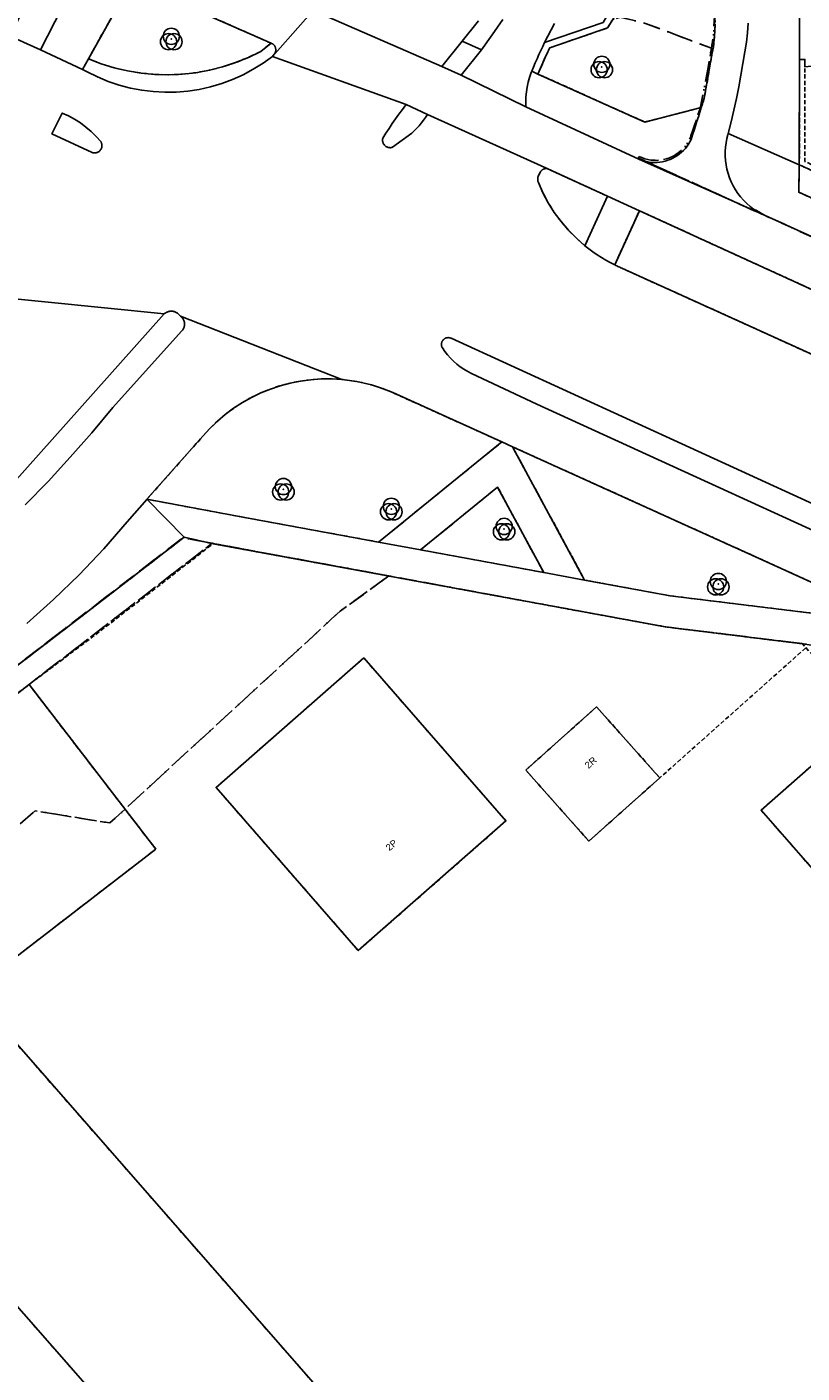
# Model space of a CAD drawing. Header units: millimetres. Extents: x 147731170 to 148246816, y 410327848 to 410827848.
# Tile 64 of 79: x 147940994 to 147998430, y 410647794 to 410747478. Entities that reach past the tile are written whole.
import ezdxf

# ---------------------------------------------------------------- set-up
doc = ezdxf.new("R2010")
doc.units = ezdxf.units.MM
doc.header["$LTSCALE"] = 100
doc.linetypes.add('BORDER', pattern=[44.45, 12.7, -6.35, 12.7, -6.35, 0, -6.35])
doc.linetypes.add('HIDDEN2', pattern=[4.7625, 3.175, -1.5875])
for name, color, linetype in [('ADRES_HUISNUMMER', 1, 'Continuous'), ('BEGROEIDTERREINDEEL', 3, 'HIDDEN2'), ('ONBEGROEIDTERREINDEEL', 15, 'HIDDEN2'), ('ONDERSTEUNENDWEGDEEL', 7, 'Continuous'), ('PAND', 240, 'Continuous'), ('PERCEEL', 210, 'BORDER'), ('SCHEIDING', 14, 'HIDDEN2'), ('VEGETATIEOBJECT', 92, 'Continuous'), ('WEGDEEL', 8, 'Continuous')]:
    doc.layers.add(name, color=color, linetype=linetype)
doc.styles.get("Standard").update_dxf_attribs({"font": 'arial.ttf'})

# ---------------------------------------------------------------- blocks, each defined once
blk = doc.blocks.new('VEGETATIEOBJECT')
for centre in [(-200, -200), (0, 200), (200, -200)]:
    blk.add_circle(centre, 600)
blk.add_point((0, 0))

msp = doc.modelspace()

# ---------------------------------------------------------------- linework, layer by layer
at = {"layer": 'BEGROEIDTERREINDEEL', "flags": 128}
for points in [[(147951319, 410749706), (147951107, 410749779), (147950891, 410749838), (147950672, 410749881), (147950449, 410749910), (147950226, 410749923), (147950002, 410749920), (147949779, 410749902), (147949557, 410749869), (147949338, 410749821), (147949124, 410749758), (147948914, 410749680), (147948710, 410749588), (147948512, 410749482), (147948323, 410749362), (147948142, 410749230), (147947970, 410749086), (147947809, 410748931), (147947659, 410748764), (147947521, 410748588), (147947396, 410748403), (147947283, 410748209), (147945554, 410745115), (147946502, 410744750), (147947472, 410744450), (147948460, 410744217), (147949463, 410744053), (147950474, 410743958), (147951489, 410743932), (147952504, 410743975), (147953513, 410744088), (147954512, 410744270), (147955496, 410744520), (147956461, 410744837), (147957402, 410745219), (147958315, 410745664), (147959081, 410746271), (147951319, 410749706)], [(147991753, 410745436), (147991854, 410745998), (147991926, 410746564), (147991970, 410747133), (147991985, 410747703), (147991971, 410748274), (147991929, 410748843), (147991858, 410749409), (147989688, 410750523), (147989110, 410750820), (147988228, 410749152), (147984397, 410748024), (147984024, 410747402), (147979740, 410745937), (147979486, 410745430), (147978856, 410743991), (147986769, 410740434), (147990964, 410741502), (147991186, 410742190), (147991753, 410745436)], [(147979583, 410736968), (147979554, 410736976), (147979525, 410736982), (147979496, 410736985), (147979466, 410736987), (147979436, 410736987), (147979407, 410736985), (147979377, 410736981), (147979348, 410736975), (147979319, 410736968), (147979291, 410736958), (147979264, 410736946), (147979237, 410736933), (147979212, 410736918), (147979187, 410736901), (147979164, 410736883), (147979141, 410736863), (147979121, 410736841), (147979101, 410736819), (147979084, 410736795), (147979067, 410736770), (147979053, 410736744), (147978885, 410736436), (147978870, 410736395), (147978858, 410736352), (147978849, 410736309), (147978843, 410736266), (147978840, 410736222), (147978841, 410736178), (147978844, 410736134), (147978851, 410736091), (147978860, 410736048), (147978873, 410736006), (147978889, 410735965), (147979229, 410735196), (147979625, 410734454), (147980072, 410733743), (147980571, 410733066), (147981116, 410732426), (147981707, 410731828), (147982339, 410731274), (147984015, 410734943), (147979583, 410736968)], [(148013070, 410728497), (148014297, 410729904), (148014310, 410729918), (147998225, 410737266), (147998188, 410735230), (148004779, 410732266), (148013070, 410728497)], [(148035521, 410706137), (148033412, 410708523), (148031150, 410710763), (148028744, 410712848), (148026204, 410714769), (148023543, 410716517), (148020772, 410718084), (148017902, 410719464), (147986380, 410733863), (147984550, 410729856), (147984625, 410729819), (147984701, 410729783), (147984777, 410729748), (147984853, 410729713), (147984930, 410729678), (147985006, 410729644), (147985083, 410729611), (148012923, 410716996), (148014930, 410716075), (148016910, 410715097), (148018860, 410714061), (148020779, 410712969), (148022665, 410711821), (148024518, 410710619), (148026334, 410709364), (148028414, 410707841), (148030438, 410706243), (148032402, 410704572), (148034304, 410702831), (148036141, 410701022), (148037912, 410699148), (148039613, 410697210), (148040474, 410696251), (148041302, 410695262), (148042093, 410694245), (148042849, 410693200), (148043567, 410692130), (148044247, 410691035), (148044888, 410689916), (148046237, 410687221), (148046815, 410685995), (148047441, 410684793), (148048114, 410683617), (148048833, 410682468), (148049596, 410681348), (148050403, 410680259), (148051252, 410679203), (148069132, 410658849), (148076561, 410650700), (148077590, 410649634), (148079430, 410647598), (148089647, 410635908), (148090376, 410635195), (148090654, 410634948), (148090947, 410634720), (148091255, 410634512), (148091577, 410634326), (148091911, 410634162), (148092254, 410634021), (148092607, 410633904), (148092967, 410633810), (148093332, 410633741), (148093701, 410633697), (148094072, 410633678), (148094444, 410633685), (148094814, 410633716), (148095182, 410633772), (148095544, 410633853), (148095901, 410633958), (148096249, 410634088), (148096588, 410634240), (148096916, 410634415), (148097766, 410634974), (148086771, 410647641), (148072560, 410663917), (148056674, 410682015), (148047392, 410692635), (148035521, 410706137)], [(147949892, 410712499), (147956586, 410711253), (147967052, 410709327), (147976187, 410716744), (147968098, 410720404), (147967582, 410720616), (147967056, 410720803), (147966523, 410720967), (147965983, 410721105), (147965436, 410721218), (147964885, 410721306), (147964331, 410721369), (147963563, 410721414), (147962793, 410721409), (147962025, 410721356), (147961263, 410721255), (147960508, 410721105), (147959764, 410720907), (147959034, 410720663), (147958321, 410720373), (147957628, 410720038), (147956958, 410719660), (147956313, 410719240), (147955696, 410718780), (147955109, 410718282), (147954556, 410717748), (147954037, 410717179), (147949892, 410712499)], [(148001316, 410701902), (148005670, 410697168), (148040208, 410659553), (148044380, 410663202), (148040534, 410667613), (148042352, 410669207), (148041772, 410669879), (148041907, 410670022), (148030487, 410686825), (148029836, 410687412), (148029182, 410687994), (148028523, 410688571), (148027859, 410689143), (148027192, 410689711), (148026521, 410690273), (148025845, 410690831), (148018522, 410696103), (148011259, 410700500), (148005902, 410703281), (147994971, 410708244), (147976979, 410716385), (147982317, 410706519), (147988661, 410705352), (147999317, 410704043), (148001316, 410701902)], [(147975869, 410713394), (147970157, 410708756), (147979287, 410707077), (147975869, 410713394)]]:
    msp.add_lwpolyline(points, dxfattribs=at)
at = {"layer": 'ONBEGROEIDTERREINDEEL', "flags": 128}
for points in [[(147862129, 410638682), (147862585, 410638064), (147863225, 410637216), (147863982, 410635409), (147859300, 410631759), (147858341, 410632741), (147854406, 410629519), (147851636, 410627460), (147818078, 410598613), (147816620, 410595100), (147783906, 410566845), (147815772, 410532101), (147837876, 410510979), (147851999, 410496980), (147878401, 410475489), (147897927, 410463455), (147918926, 410453508), (147941522, 410446385), (147959696, 410443806), (147975732, 410442070), (147986649, 410441414), (148008872, 410442660), (148042442, 410447206), (148088854, 410455118), (148099375, 410456717), (148110651, 410458642), (148123120, 410459369), (148128787, 410459308), (148149938, 410454647), (148164825, 410452212), (148178055, 410449731), (148191014, 410446924), (148194064, 410446087), (148196602, 410445218), (148197669, 410450984), (148196093, 410450558), (148194190, 410450605), (148190868, 410451351), (148179787, 410453183), (148164881, 410456012), (148151651, 410458433), (148140803, 410460145), (148136781, 410461544), (148133437, 410465628), (148133128, 410467152), (148133450, 410471224), (148137181, 410475233), (148150114, 410482929), (148162109, 410490101), (148177678, 410499013), (148180289, 410500631), (148182409, 410501669), (148161557, 410525419), (148160893, 410526160), (148160211, 410526884), (148159510, 410527591), (148158791, 410528279), (148158055, 410528948), (148157302, 410529598), (148156532, 410530228), (148155414, 410531109), (148154322, 410532023), (148153259, 410532969), (148152225, 410533948), (148151221, 410534957), (148150248, 410535996), (148149307, 410537064), (148149095, 410536954), (148148720, 410536742), (148148356, 410536511), (148148004, 410536263), (148147664, 410535998), (148147338, 410535716), (148147026, 410535419), (148146729, 410535107), (148136791, 410524939), (148132910, 410529817), (148125875, 410538137), (148098972, 410514386), (148098172, 410515357), (148094855, 410512451), (148089725, 410518306), (148089649, 410518393), (148085390, 410523254), (148092518, 410529625), (148092385, 410529774), (148107459, 410543039), (148094063, 410558303), (148095664, 410559708), (148089927, 410563227), (148079032, 410553442), (148071947, 410561812), (148051566, 410584870), (148048934, 410587847), (148035814, 410602690), (148051098, 410616111), (148059483, 410606626), (148061805, 410608679), (148056815, 410614324), (148053798, 410617759), (148057231, 410620775), (148057521, 410620445), (148065969, 410627763), (148052462, 410643188), (148052658, 410645081), (148050431, 410647654), (148048449, 410647771), (148049034, 410647103), (148022318, 410623644), (148013703, 410633453), (148034045, 410651315), (148031374, 410654305), (148028495, 410651777), (148004232, 410679404), (148000405, 410683762), (147995390, 410689472), (148003174, 410696307), (148000697, 410699251), (147998460, 410701797), (147988311, 410703046), (147954790, 410709207), (147952646, 410709685), (147945511, 410704192), (147940130, 410700071), (147931783, 410693702), (147893080, 410663866), (147885764, 410658226), (147861624, 410639643), (147861685, 410639500), (147861750, 410639359), (147861818, 410639220), (147861891, 410639082), (147861967, 410638947), (147862046, 410638813), (147862129, 410638682)], [(147955006, 410691159), (147965953, 410700751), (147976491, 410688678), (147965550, 410679086), (147955006, 410691159)], [(147875504, 410628764), (147874205, 410627763), (147873166, 410629114), (147873128, 410629164), (147865027, 410639700), (147864837, 410639948), (147865374, 410640362), (147867491, 410641994), (147894113, 410662518), (147900757, 410667652), (147941154, 410698782), (147950545, 410686592), (147910148, 410655462), (147903486, 410650327), (147887071, 410637678), (147919332, 410600932), (147916652, 410598588), (147908374, 410591347), (147906691, 410593263), (147897262, 410584980), (147871355, 410614471), (147880784, 410622754), (147875504, 410628764)], [(147987887, 410691867), (147982636, 410687192), (147977955, 410692449), (147983205, 410697124), (147987556, 410692239), (147987887, 410691867)], [(147914231, 410651468), (147918943, 410646114), (147921131, 410648032), (147934074, 410633295), (147934909, 410632345), (147948063, 410643858), (147945139, 410647189), (147929550, 410664945), (147939200, 410673351), (147985149, 410620888), (147975567, 410612528), (147960699, 410629464), (147949996, 410620149), (147944427, 410626389), (147925809, 410610093), (147922177, 410614290), (147920447, 410612776), (147917044, 410616708), (147918775, 410618223), (147923772, 410622597), (147909956, 410638234), (147912191, 410640194), (147907494, 410645529), (147914231, 410651468)]]:
    msp.add_lwpolyline(points, dxfattribs=at)
at = {"layer": 'ONDERSTEUNENDWEGDEEL', "flags": 128}
for points in [[(147974444, 410747930), (147973249, 410746414), (147974665, 410745778), (147975465, 410746902), (147976251, 410748036)], [(147945115, 410744330), (147945458, 410744159), (147946225, 410743776), (147947017, 410743447), (147947829, 410743172), (147948658, 410742953), (147949500, 410742791), (147950352, 410742686), (147951208, 410742640), (147952065, 410742653), (147952920, 410742724), (147953768, 410742853), (147954605, 410743039), (147955427, 410743282), (147956231, 410743581), (147957013, 410743933), (147957769, 410744338), (147958495, 410744794), (147959189, 410745298), (147959318, 410745466), (147959339, 410745493), (147959358, 410745521), (147959375, 410745551), (147959390, 410745582), (147959403, 410745613), (147959413, 410745645), (147959422, 410745679), (147959428, 410745712), (147959432, 410745746), (147959434, 410745780), (147959433, 410745814), (147959430, 410745848), (147959425, 410745882), (147959418, 410745915), (147959408, 410745948), (147959396, 410745980), (147959382, 410746011), (147959366, 410746041), (147959348, 410746070), (147959329, 410746098), (147959307, 410746124), (147959283, 410746149), (147959258, 410746172), (147959232, 410746193), (147959204, 410746213), (147959175, 410746230), (147959144, 410746246), (147959113, 410746260), (147959081, 410746271), (147958315, 410745664), (147957402, 410745219), (147956461, 410744837), (147955496, 410744520), (147954512, 410744270), (147953513, 410744088), (147952504, 410743975), (147951489, 410743932), (147950474, 410743958), (147949463, 410744053), (147948460, 410744217), (147947472, 410744450), (147946502, 410744750), (147945554, 410745115), (147945115, 410744330)], [(147946469, 410738992), (147946128, 410739373), (147945762, 410739731), (147945372, 410740062), (147944961, 410740366), (147944530, 410740641), (147944081, 410740886), (147943616, 410741100), (147942852, 410739558), (147945829, 410738176), (147945866, 410738165), (147945904, 410738156), (147945942, 410738150), (147945981, 410738147), (147946019, 410738147), (147946058, 410738149), (147946097, 410738154), (147946135, 410738162), (147946172, 410738172), (147946208, 410738185), (147946244, 410738201), (147946278, 410738219), (147946311, 410738239), (147946343, 410738262), (147946372, 410738286), (147946400, 410738313), (147946426, 410738342), (147946450, 410738372), (147946472, 410738404), (147946491, 410738438), (147946508, 410738473), (147946523, 410738509), (147946535, 410738546), (147946544, 410738583), (147946551, 410738621), (147946554, 410738660), (147946556, 410738699), (147946554, 410738737), (147946550, 410738776), (147946543, 410738814), (147946533, 410738851), (147946521, 410738888), (147946506, 410738924), (147946489, 410738959), (147946469, 410738992)], [(147967363, 410739248), (147967354, 410739209), (147967347, 410739170), (147967343, 410739131), (147967342, 410739091), (147967344, 410739052), (147967349, 410739012), (147967356, 410738973), (147967366, 410738935), (147967379, 410738897), (147967394, 410738861), (147967412, 410738826), (147967433, 410738792), (147967455, 410738759), (147967480, 410738728), (147967507, 410738699), (147967536, 410738672), (147967567, 410738647), (147967600, 410738625), (147967634, 410738604), (147967669, 410738587), (147967706, 410738571), (147967743, 410738559), (147967782, 410738549), (147967821, 410738541), (147967860, 410738537), (147967900, 410738535), (147967939, 410738536), (147967979, 410738540), (147968018, 410738547), (147968056, 410738556), (147968094, 410738568), (147969512, 410739616), (147969699, 410739792), (147969879, 410739975), (147970052, 410740165), (147970218, 410740361), (147970376, 410740563), (147970527, 410740771), (147970670, 410740984), (147969094, 410741721), (147969079, 410741698), (147968818, 410741360), (147968561, 410741017), (147968311, 410740671), (147968065, 410740321), (147967826, 410739967), (147967592, 410739609), (147967363, 410739248)], [(147952366, 410726070), (147952183, 410726253), (147952141, 410726285), (147952096, 410726315), (147952049, 410726341), (147952001, 410726364), (147951952, 410726384), (147951901, 410726401), (147951849, 410726413), (147951796, 410726423), (147951743, 410726428), (147951690, 410726430), (147951636, 410726429), (147951583, 410726423), (147951530, 410726414), (147951478, 410726402), (147951427, 410726386), (147951378, 410726366), (147951329, 410726344), (147951283, 410726317), (147951238, 410726288), (147951195, 410726256), (147951155, 410726221), (147934744, 410707852)], [(147940865, 410712086), (147942558, 410713826), (147944207, 410715607), (147945811, 410717429), (147947369, 410719290), (147952449, 410724939), (147952485, 410724976), (147952518, 410725016), (147952549, 410725058), (147952576, 410725102), (147952600, 410725147), (147952621, 410725195), (147952639, 410725243), (147952653, 410725293), (147952664, 410725344), (147952671, 410725395), (147952674, 410725446), (147952674, 410725498), (147952670, 410725550), (147952663, 410725601), (147952652, 410725652), (147952638, 410725701), (147952620, 410725750), (147952598, 410725797), (147952574, 410725842), (147952546, 410725886), (147952515, 410725928), (147952482, 410725967), (147952446, 410726004), (147952407, 410726038), (147952366, 410726070)], [(148007784, 410708228), (147972420, 410724420), (147972389, 410724434), (147972356, 410724445), (147972323, 410724454), (147972290, 410724461), (147972256, 410724466), (147972222, 410724468), (147972187, 410724468), (147972153, 410724466), (147972119, 410724461), (147972086, 410724454), (147972053, 410724444), (147972021, 410724433), (147971989, 410724419), (147971959, 410724403), (147971930, 410724385), (147971902, 410724365), (147971876, 410724343), (147971851, 410724320), (147971828, 410724295), (147971806, 410724268), (147971787, 410724240), (147971769, 410724210), (147971754, 410724180), (147971741, 410724148), (147971730, 410724116), (147971721, 410724083), (147971714, 410724049), (147971710, 410724015), (147971708, 410723981), (147971708, 410723947), (147971711, 410723912), (147971716, 410723879), (147971724, 410723845), (147971734, 410723812), (147971746, 410723780), (147971760, 410723749), (147971776, 410723719), (147971960, 410723452), (147972160, 410723198), (147972375, 410722956), (147972605, 410722728), (147972849, 410722515), (147973105, 410722317), (147973373, 410722135), (147973652, 410721971), (147973941, 410721824), (147978779, 410719550), (148007942, 410706214)]]:
    msp.add_lwpolyline(points, dxfattribs=at)
at = {"layer": 'PAND', "flags": 128}
for points in [[(147965953, 410700751), (147955006, 410691159), (147965550, 410679086), (147976491, 410688678), (147965953, 410700751)], [(147950545, 410686592), (147941154, 410698782), (147900757, 410667652), (147910148, 410655462), (147950545, 410686592)], [(147977955, 410692449), (147982636, 410687192), (147987887, 410691867), (147987556, 410692239), (147983205, 410697124), (147977955, 410692449)], [(148003174, 410696307), (147995390, 410689472), (148000405, 410683762), (148004232, 410679404), (148028495, 410651777), (148031374, 410654305), (148034045, 410651315), (148013703, 410633453), (148022318, 410623644), (148049034, 410647103), (148048449, 410647771), (148040469, 410656889), (148040416, 410656845), (148038925, 410655600), (148037943, 410654781), (148037430, 410655395), (148037890, 410655780), (148036388, 410657574), (148035936, 410657195), (148035422, 410657808), (148036322, 410658563), (148003174, 410696307)], [(147914231, 410651468), (147907494, 410645529), (147912191, 410640194), (147909956, 410638234), (147923772, 410622597), (147918775, 410618223), (147917044, 410616708), (147920447, 410612776), (147922177, 410614290), (147925809, 410610093), (147944427, 410626389), (147949996, 410620149), (147960699, 410629464), (147975567, 410612528), (147985149, 410620888), (147939200, 410673351), (147929550, 410664945), (147945139, 410647189), (147948063, 410643858), (147934909, 410632345), (147934074, 410633295), (147921131, 410648032), (147918943, 410646114), (147914231, 410651468)]]:
    msp.add_lwpolyline(points, dxfattribs=at)
at = {"layer": 'PERCEEL', "flags": 128}
for points in [[(147731816, 410797579), (147806992, 410783211), (147849186, 410775231), (147896410, 410766122), (147933523, 410759121), (147965231, 410752973), (147986823, 410747743), (147991708, 410745906), (147991864, 410746883), (147991956, 410748655), (147991302, 410754632), (147991196, 410756643), (147991220, 410758640), (147991405, 410760650), (147991643, 410762636), (147992003, 410764617), (147992494, 410766554), (147993188, 410768454), (148018081, 410826457), (148018432, 410827394), (148018551, 410827848), (147993530, 410827848), (147978321, 410792442), (147968917, 410770550), (147858834, 410791642), (147853341, 410792695), (147852763, 410792806), (147840403, 410795177), (147840388, 410795098), (147838609, 410785896), (147831463, 410787308), (147831536, 410787681), (147830358, 410787911), (147830435, 410788304), (147831612, 410788071), (147833262, 410796480), (147833275, 410796545), (147756803, 410811217), (147758808, 410827848), (147731816, 410827848), (147731816, 410797579)], [(147986362, 410737876), (147986316, 410737761), (147994931, 410733845), (147994976, 410733921), (147995417, 410733657), (147995875, 410733425), (148018659, 410723069), (148020471, 410722224), (148022261, 410721332), (148024024, 410720380), (148025768, 410719392), (148027446, 410718314), (148029086, 410717152), (148030677, 410715948), (148032209, 410714661), (148033699, 410713319), (148035143, 410711938), (148036507, 410710484), (148037169, 410709724), (148038062, 410711873), (148040687, 410718190), (148040596, 410718229), (148041150, 410718965), (148041490, 410718713), (148041725, 410719029), (148041457, 410719201), (148041913, 410720273), (148042050, 410720595), (148052878, 410746037), (148061325, 410746911), (148062555, 410749784), (148066439, 410758860), (148067953, 410762416), (148096050, 410827848), (148018551, 410827848), (148018432, 410827394), (148018081, 410826457), (147993188, 410768454), (147992494, 410766554), (147992003, 410764617), (147991643, 410762636), (147991405, 410760650), (147991220, 410758640), (147991196, 410756643), (147991302, 410754632), (147991956, 410748655), (147991864, 410746883), (147991708, 410745906), (147991480, 410744476), (147990873, 410741444), (147990164, 410739296), (147989953, 410738894), (147989680, 410738532), (147989352, 410738219), (147988978, 410737963), (147988568, 410737770), (147988131, 410737646), (147987681, 410737595), (147987228, 410737616), (147986784, 410737711), (147986362, 410737876)], [(147731816, 410557429), (147739184, 410550715), (147743608, 410546683), (147745553, 410544911), (147806057, 410489776), (147820962, 410476194), (147833761, 410473437), (147864868, 410470702), (147887042, 410468695), (147889280, 410468722), (147889180, 410468781), (147885967, 410470779), (147882797, 410472842), (147879670, 410474971), (147876587, 410477165), (147873551, 410479422), (147870563, 410481741), (147861137, 410489234), (147858302, 410491565), (147855515, 410493954), (147852779, 410496400), (147850093, 410498901), (147847459, 410501457), (147844878, 410504067), (147833540, 410515379), (147830656, 410518158), (147827732, 410520895), (147824767, 410523588), (147817362, 410530327), (147814444, 410533072), (147811572, 410535866), (147808748, 410538709), (147805973, 410541599), (147803247, 410544535), (147790647, 410558339), (147783252, 410566441), (147816591, 410595343), (147818011, 410599033), (147851533, 410627456), (147853137, 410630098), (147865327, 410639289), (147865338, 410639297), (147864837, 410639948), (147864802, 410639993), (147863794, 410641305), (147899558, 410668880), (147939554, 410699692), (147939580, 410699669), (147945395, 410704135), (147952550, 410709650), (147954726, 410709238), (147954762, 410709231), (147967817, 410706824), (147971413, 410706161), (147988277, 410703054), (147998437, 410701813), (147999144, 410701705), (148026887, 410671549), (148040397, 410656826), (148040469, 410656889), (148049034, 410647103), (148055826, 410639399), (148065960, 410627823), (148065932, 410627787), (148073607, 410619017), (148080915, 410610630), (148082093, 410611648), (148083234, 410612634), (148083288, 410612681), (148089815, 410605254), (148101146, 410592361), (148115356, 410576112), (148115204, 410575963), (148124565, 410565341), (148129740, 410559446), (148127296, 410557236), (148124443, 410554655), (148132486, 410545629), (148139507, 410537708), (148144184, 410532207), (148137438, 410525343), (148137928, 410524786), (148147143, 410529998), (148148144, 410530628), (148151552, 410532743), (148160825, 410538289), (148168654, 410546537), (148180765, 410559458), (148183890, 410556241), (148186392, 410558246), (148185863, 410558994), (148184412, 410557953), (148175571, 410570342), (148176980, 410571347), (148170049, 410581086), (148166704, 410576538), (148166459, 410576205), (148165491, 410574889), (148110157, 410652969), (148096074, 410646832), (148037169, 410709724), (148036507, 410710484), (148035143, 410711938), (148033699, 410713319), (148032209, 410714661), (148030677, 410715948), (148029086, 410717152), (148027446, 410718314), (148025768, 410719392), (148024024, 410720380), (148022261, 410721332), (148020471, 410722224), (148018659, 410723069), (147995875, 410733425), (147995417, 410733657), (147994976, 410733921), (147994931, 410733845), (147986316, 410737761), (147986362, 410737876), (147986784, 410737711), (147987228, 410737616), (147987681, 410737595), (147988131, 410737646), (147988568, 410737770), (147988978, 410737963), (147989352, 410738219), (147989680, 410738532), (147989953, 410738894), (147990164, 410739296), (147990873, 410741444), (147991480, 410744476), (147991708, 410745906), (147986823, 410747743), (147965231, 410752973), (147933523, 410759121), (147896410, 410766122), (147849186, 410775231), (147806992, 410783211), (147731816, 410797579), (147731816, 410557429)], [(147834139, 410516030), (147864377, 410487622), (147878032, 410477385), (147883823, 410473610), (147902053, 410472712), (147920458, 410473267), (147955268, 410474332), (147954028, 410482670), (147952466, 410497342), (147952469, 410500856), (147951552, 410503853), (147949784, 410506567), (147947949, 410508431), (147943761, 410508170), (147930894, 410522851), (147856997, 410607161), (147856582, 410607691), (147856230, 410608264), (147855943, 410608873), (147855727, 410609510), (147855583, 410610167), (147855514, 410610836), (147855521, 410611509), (147855602, 410612177), (147855758, 410612831), (147855986, 410613464), (147856284, 410614068), (147856647, 410614634), (147857072, 410615156), (147857552, 410615627), (147863520, 410621040), (147885206, 410639831), (147941597, 410689426), (147947147, 410688530), (147964203, 410704214), (147967817, 410706824), (147954762, 410709231), (147954726, 410709238), (147930949, 410690928), (147864802, 410639993), (147864837, 410639948), (147865338, 410639297), (147865327, 410639289), (147853137, 410630098), (147851533, 410627456), (147818011, 410599033), (147816591, 410595343), (147783252, 410566441), (147790647, 410558339), (147791610, 410557402), (147834139, 410516030)], [(147863794, 410641305), (147864802, 410639993), (147930949, 410690928), (147954726, 410709238), (147952550, 410709650), (147945395, 410704135), (147939580, 410699669), (147939554, 410699692), (147899558, 410668880), (147863794, 410641305)], [(147857552, 410615627), (147857072, 410615156), (147856647, 410614634), (147856284, 410614068), (147855986, 410613464), (147855758, 410612831), (147855602, 410612177), (147855521, 410611509), (147855514, 410610836), (147855583, 410610167), (147855727, 410609510), (147855943, 410608873), (147856230, 410608264), (147856582, 410607691), (147856997, 410607161), (147930894, 410522851), (147943761, 410508170), (147947949, 410508431), (147953113, 410508753), (147984732, 410474827), (147990448, 410472685), (147998569, 410474429), (148018839, 410479011), (148037679, 410483269), (148052197, 410487934), (148067601, 410492884), (148088581, 410500846), (148098679, 410505198), (148111597, 410511121), (148130361, 410520505), (148137928, 410524786), (148137438, 410525343), (148144184, 410532207), (148139507, 410537708), (148132486, 410545629), (148124443, 410554655), (148127296, 410557236), (148112206, 410576160), (148103687, 410587003), (148082093, 410611648), (148080915, 410610630), (148073607, 410619017), (148065932, 410627787), (148065960, 410627823), (148055826, 410639399), (148049034, 410647103), (148040469, 410656889), (148040397, 410656826), (148026887, 410671549), (147999144, 410701705), (147998437, 410701813), (147988277, 410703054), (147971413, 410706161), (147967817, 410706824), (147964203, 410704214), (147947147, 410688530), (147941597, 410689426), (147885206, 410639831), (147863520, 410621040), (147857552, 410615627)]]:
    msp.add_lwpolyline(points, dxfattribs=at)
at = {"layer": 'SCHEIDING', "flags": 128}
for points in [[(147998238, 410745067), (147998225, 410737266)], [(147998636, 410744091), (147998637, 410744517), (147998638, 410745066), (147998238, 410745067), (147998225, 410737266), (148014310, 410729918), (148021318, 410737147), (148022018, 410737870), (148021709, 410738163), (148021628, 410738079), (148014176, 410730419), (147998625, 410737523), (147998629, 410740018), (147998630, 410740416), (147998636, 410744091)], [(147998238, 410745067), (147998638, 410745066), (147998637, 410744517)], [(147998225, 410737266), (148014310, 410729918)], [(147946477, 410702776), (147954790, 410709207)], [(147954790, 410709207), (147988311, 410703046), (147998460, 410701797)], [(147941154, 410698782), (147946477, 410702776)], [(147998690, 410701485), (147987887, 410691867)]]:
    msp.add_lwpolyline(points, dxfattribs=at)
at = {"layer": 'WEGDEEL', "flags": 128}
for points in [[(147994441, 410747763), (147994393, 410747052), (147994307, 410746344), (147994185, 410745642), (147994051, 410744770), (147993902, 410743901), (147993740, 410743034), (147993565, 410742170), (147993375, 410741309), (147993172, 410740451), (147992955, 410739596), (147998225, 410737266), (147998238, 410745067), (147998205, 410765877)], [(147998205, 410765877), (147998238, 410745067), (147998638, 410745066), (147998637, 410744517), (148021526, 410746845), (148021571, 410746462), (148021926, 410743448), (148024407, 410743727), (148024488, 410743107)], [(147939764, 410746805), (147941993, 410745783), (147943593, 410748865), (147943720, 410749094), (147943831, 410749332), (147943925, 410749577), (147944000, 410749828), (147944058, 410750084), (147944098, 410750343), (147944118, 410750604), (147944121, 410750867), (147944104, 410751128), (147944069, 410751388), (147944016, 410751645), (147943944, 410751897), (147943854, 410752144), (147943748, 410752383), (147943624, 410752615), (147943485, 410752836), (147943329, 410753048), (147943160, 410753248), (147942976, 410753435), (147940835, 410749016), (147939764, 410746805)], [(147943593, 410748865), (147941993, 410745783), (147945115, 410744330), (147945554, 410745115), (147947283, 410748209)], [(147951319, 410749706), (147959081, 410746271), (147959113, 410746260), (147959144, 410746246), (147959175, 410746230), (147959204, 410746213), (147959232, 410746193), (147959258, 410746172), (147959283, 410746149), (147959307, 410746124), (147959329, 410746098), (147959348, 410746070), (147959366, 410746041), (147959382, 410746011), (147959396, 410745980), (147959408, 410745948), (147959418, 410745915), (147959425, 410745882), (147959430, 410745848), (147959433, 410745814), (147959434, 410745780), (147959432, 410745746), (147959428, 410745712), (147959422, 410745679), (147959413, 410745645), (147959403, 410745613), (147959390, 410745582), (147959375, 410745551), (147959358, 410745521), (147959339, 410745493), (147959318, 410745466), (147959189, 410745298), (147962211, 410748705)], [(147978856, 410743991), (147979486, 410745430), (147979740, 410745937), (147984024, 410747402), (147984397, 410748024), (147984922, 410748899), (147984493, 410749156), (147983689, 410747816), (147979356, 410746334), (147979209, 410746033), (147979065, 410745731), (147978925, 410745427), (147978789, 410745121), (147978656, 410744814), (147978528, 410744505), (147978403, 410744194), (147978856, 410743991)], [(148000983, 410731108), (147995698, 410733502), (147986328, 410737679), (147977958, 410741553), (147973166, 410743912), (147971732, 410744538), (147962211, 410748705), (147959189, 410745298), (147969094, 410741721), (147970670, 410740984), (147979583, 410736968), (147984015, 410734943), (147986380, 410733863), (148017902, 410719464)], [(147962211, 410748705), (147971732, 410744538), (147973249, 410746414), (147974444, 410747930)], [(147976251, 410748036), (147975465, 410746902), (147974665, 410745778), (147973166, 410743912), (147977958, 410741553), (147977954, 410741923), (147977970, 410742292), (147978008, 410742660), (147978066, 410743025), (147978145, 410743386), (147978244, 410743742), (147978363, 410744092), (147978403, 410744194), (147978528, 410744505), (147978656, 410744814), (147978789, 410745121), (147978925, 410745427), (147979065, 410745731), (147979209, 410746033), (147979356, 410746334), (147979594, 410746801), (147979841, 410747264), (147980097, 410747721)], [(147980097, 410747721), (147979841, 410747264), (147979594, 410746801), (147979356, 410746334), (147983689, 410747816)], [(147991985, 410747703), (147991970, 410747133), (147991926, 410746564), (147991854, 410745998), (147991753, 410745436), (147991186, 410742190), (147990964, 410741502), (147990856, 410741167), (147990749, 410740831), (147990641, 410740496), (147990534, 410740160), (147990428, 410739824), (147990322, 410739488), (147990216, 410739152), (147990124, 410738975), (147990021, 410738804), (147989906, 410738641), (147989781, 410738485), (147989646, 410738338), (147989502, 410738201), (147989348, 410738073), (147989187, 410737956), (147989018, 410737849), (147988842, 410737755), (147988661, 410737672), (147988474, 410737601), (147988283, 410737543), (147988089, 410737497), (147987892, 410737465), (147987693, 410737446), (147987494, 410737440), (147987294, 410737447), (147987096, 410737468), (147986899, 410737501), (147986705, 410737548), (147986514, 410737607), (147986328, 410737679), (147995698, 410733502), (147995402, 410733646), (147995115, 410733810), (147994840, 410733992), (147994578, 410734192), (147994329, 410734408), (147994095, 410734640), (147993877, 410734888), (147993675, 410735149), (147993491, 410735422), (147993325, 410735707), (147993179, 410736003), (147993052, 410736307), (147992945, 410736619), (147992859, 410736937), (147992794, 410737261), (147992751, 410737588), (147992729, 410737917), (147992729, 410738247), (147992750, 410738576), (147992793, 410738903), (147992857, 410739226), (147992871, 410739279), (147992885, 410739332), (147992899, 410739384), (147992913, 410739437), (147992927, 410739490), (147992941, 410739543), (147992955, 410739596), (147993172, 410740451), (147993375, 410741309), (147993565, 410742170), (147993740, 410743034), (147993902, 410743901), (147994051, 410744770), (147994185, 410745642), (147994307, 410746344), (147994393, 410747052), (147994441, 410747763)], [(148012923, 410716996), (147985083, 410729611), (147985006, 410729644), (147984930, 410729678), (147984853, 410729713), (147984777, 410729748), (147984701, 410729783), (147984625, 410729819), (147984550, 410729856), (147984215, 410730027), (147983886, 410730210), (147983563, 410730402), (147983247, 410730605), (147982937, 410730818), (147982634, 410731041), (147982339, 410731274), (147981707, 410731828), (147981116, 410732426), (147980571, 410733066), (147980072, 410733743), (147979625, 410734454), (147979229, 410735196), (147978889, 410735965), (147978873, 410736006), (147978860, 410736048), (147978851, 410736091), (147978844, 410736134), (147978841, 410736178), (147978840, 410736222), (147978843, 410736266), (147978849, 410736309), (147978858, 410736352), (147978870, 410736395), (147978885, 410736436), (147979053, 410736744), (147979067, 410736770), (147979084, 410736795), (147979101, 410736819), (147979121, 410736841), (147979141, 410736863), (147979164, 410736883), (147979187, 410736901), (147979212, 410736918), (147979237, 410736933), (147979264, 410736946), (147979291, 410736958), (147979319, 410736968), (147979348, 410736975), (147979377, 410736981), (147979407, 410736985), (147979436, 410736987), (147979466, 410736987), (147979496, 410736985), (147979525, 410736982), (147979554, 410736976), (147979583, 410736968), (147970670, 410740984), (147970527, 410740771), (147970376, 410740563), (147970218, 410740361), (147970052, 410740165), (147969879, 410739975), (147969699, 410739792), (147969512, 410739616), (147968094, 410738568), (147968056, 410738556), (147968018, 410738547), (147967979, 410738540), (147967939, 410738536), (147967900, 410738535), (147967860, 410738537), (147967821, 410738541), (147967782, 410738549), (147967743, 410738559), (147967706, 410738571), (147967669, 410738587), (147967634, 410738604), (147967600, 410738625), (147967567, 410738647), (147967536, 410738672), (147967507, 410738699), (147967480, 410738728), (147967455, 410738759), (147967433, 410738792), (147967412, 410738826), (147967394, 410738861), (147967379, 410738897), (147967366, 410738935), (147967356, 410738973), (147967349, 410739012), (147967344, 410739052), (147967342, 410739091), (147967343, 410739131), (147967347, 410739170), (147967354, 410739209), (147967363, 410739248), (147967592, 410739609), (147967826, 410739967), (147968065, 410740321), (147968311, 410740671), (147968561, 410741017), (147968818, 410741360), (147969079, 410741698), (147969094, 410741721), (147959189, 410745298), (147958495, 410744794), (147957769, 410744338), (147957013, 410743933), (147956231, 410743581), (147955427, 410743282), (147954605, 410743039), (147953768, 410742853), (147952920, 410742724), (147952065, 410742653), (147951208, 410742640), (147950352, 410742686), (147949500, 410742791), (147948658, 410742953), (147947829, 410743172), (147947017, 410743447), (147946225, 410743776), (147945458, 410744159), (147945115, 410744330), (147941993, 410745783), (147939764, 410746805)], [(147973166, 410743912), (147974665, 410745778), (147973249, 410746414), (147971732, 410744538), (147973166, 410743912)], [(147977958, 410741553), (147986328, 410737679), (147986514, 410737607), (147986705, 410737548), (147986899, 410737501), (147987096, 410737468), (147987294, 410737447), (147987494, 410737440), (147987693, 410737446), (147987892, 410737465), (147988089, 410737497), (147988283, 410737543), (147988474, 410737601), (147988661, 410737672), (147988842, 410737755), (147989018, 410737849), (147989187, 410737956), (147989348, 410738073), (147989502, 410738201), (147989646, 410738338), (147989781, 410738485), (147989906, 410738641), (147990021, 410738804), (147990124, 410738975), (147990216, 410739152), (147990322, 410739488), (147990428, 410739824), (147990534, 410740160), (147990641, 410740496), (147990749, 410740831), (147990856, 410741167), (147990964, 410741502), (147986769, 410740434), (147978856, 410743991), (147978403, 410744194), (147978363, 410744092), (147978244, 410743742), (147978145, 410743386), (147978066, 410743025), (147978008, 410742660), (147977970, 410742292), (147977954, 410741923), (147977958, 410741553)], [(147943616, 410741100), (147944081, 410740886), (147944530, 410740641), (147944961, 410740366), (147945372, 410740062), (147945762, 410739731), (147946128, 410739373), (147946469, 410738992), (147946489, 410738959), (147946506, 410738924), (147946521, 410738888), (147946533, 410738851), (147946543, 410738814), (147946550, 410738776), (147946554, 410738737), (147946556, 410738699), (147946554, 410738660), (147946551, 410738621), (147946544, 410738583), (147946535, 410738546), (147946523, 410738509), (147946508, 410738473), (147946491, 410738438), (147946472, 410738404), (147946450, 410738372), (147946426, 410738342), (147946400, 410738313), (147946372, 410738286), (147946343, 410738262), (147946311, 410738239), (147946278, 410738219), (147946244, 410738201), (147946208, 410738185), (147946172, 410738172), (147946135, 410738162), (147946097, 410738154), (147946058, 410738149), (147946019, 410738147), (147945981, 410738147), (147945942, 410738150), (147945904, 410738156), (147945866, 410738165), (147945829, 410738176), (147942852, 410739558), (147943616, 410741100)], [(148004779, 410732266), (147998188, 410735230), (147998225, 410737266), (147992955, 410739596), (147992941, 410739543), (147992927, 410739490), (147992913, 410739437), (147992899, 410739384), (147992885, 410739332), (147992871, 410739279), (147992857, 410739226), (147992793, 410738903), (147992750, 410738576), (147992729, 410738247), (147992729, 410737917), (147992751, 410737588), (147992794, 410737261), (147992859, 410736937), (147992945, 410736619), (147993052, 410736307), (147993179, 410736003), (147993325, 410735707), (147993491, 410735422), (147993675, 410735149), (147993877, 410734888), (147994095, 410734640), (147994329, 410734408), (147994578, 410734192), (147994840, 410733992), (147995115, 410733810), (147995402, 410733646), (147995698, 410733502), (148000983, 410731108)], [(147984015, 410734943), (147982339, 410731274), (147982634, 410731041), (147982937, 410730818), (147983247, 410730605), (147983563, 410730402), (147983886, 410730210), (147984215, 410730027), (147984550, 410729856), (147986380, 410733863), (147984015, 410734943)], [(147934744, 410707852), (147951155, 410726221), (147937872, 410727554)], [(147937872, 410727554), (147951155, 410726221), (147951195, 410726256), (147951238, 410726288), (147951283, 410726317), (147951329, 410726344), (147951378, 410726366), (147951427, 410726386), (147951478, 410726402), (147951530, 410726414), (147951583, 410726423), (147951636, 410726429), (147951690, 410726430), (147951743, 410726428), (147951796, 410726423), (147951849, 410726413), (147951901, 410726401), (147951952, 410726384), (147952001, 410726364), (147952049, 410726341), (147952096, 410726315), (147952141, 410726285), (147952183, 410726253), (147952366, 410726070), (147964331, 410721369), (147964885, 410721306), (147965436, 410721218), (147965983, 410721105), (147966523, 410720967), (147967056, 410720803), (147967582, 410720616), (147968098, 410720404), (147976187, 410716744), (147976979, 410716385), (147994971, 410708244), (148005902, 410703281)], [(147940988, 410703310), (147942969, 410705068), (147944872, 410706910), (147946693, 410708832), (147948430, 410710832), (147949886, 410712492), (147949892, 410712499), (147954037, 410717179), (147954556, 410717748), (147955109, 410718282), (147955696, 410718780), (147956313, 410719240), (147956958, 410719660), (147957628, 410720038), (147958321, 410720373), (147959034, 410720663), (147959764, 410720907), (147960508, 410721105), (147961263, 410721255), (147962025, 410721356), (147962793, 410721409), (147963563, 410721414), (147964331, 410721369), (147952366, 410726070), (147952407, 410726038), (147952446, 410726004), (147952482, 410725967), (147952515, 410725928), (147952546, 410725886), (147952574, 410725842), (147952598, 410725797), (147952620, 410725750), (147952638, 410725701), (147952652, 410725652), (147952663, 410725601), (147952670, 410725550), (147952674, 410725498), (147952674, 410725446), (147952671, 410725395), (147952664, 410725344), (147952653, 410725293), (147952639, 410725243), (147952621, 410725195), (147952600, 410725147), (147952576, 410725102), (147952549, 410725058), (147952518, 410725016), (147952485, 410724976), (147952449, 410724939), (147947369, 410719290), (147945811, 410717429), (147944207, 410715607), (147942558, 410713826), (147940865, 410712086)], [(148007942, 410706214), (147978779, 410719550), (147973941, 410721824), (147973652, 410721971), (147973373, 410722135), (147973105, 410722317), (147972849, 410722515), (147972605, 410722728), (147972375, 410722956), (147972160, 410723198), (147971960, 410723452), (147971776, 410723719), (147971760, 410723749), (147971746, 410723780), (147971734, 410723812), (147971724, 410723845), (147971716, 410723879), (147971711, 410723912), (147971708, 410723947), (147971708, 410723981), (147971710, 410724015), (147971714, 410724049), (147971721, 410724083), (147971730, 410724116), (147971741, 410724148), (147971754, 410724180), (147971769, 410724210), (147971787, 410724240), (147971806, 410724268), (147971828, 410724295), (147971851, 410724320), (147971876, 410724343), (147971902, 410724365), (147971930, 410724385), (147971959, 410724403), (147971989, 410724419), (147972021, 410724433), (147972053, 410724444), (147972086, 410724454), (147972119, 410724461), (147972153, 410724466), (147972187, 410724468), (147972222, 410724468), (147972256, 410724466), (147972290, 410724461), (147972323, 410724454), (147972356, 410724445), (147972389, 410724434), (147972420, 410724420), (148007784, 410708228)], [(147970157, 410708756), (147975869, 410713394), (147979287, 410707077), (147982317, 410706519), (147976979, 410716385), (147976187, 410716744), (147967052, 410709327), (147970157, 410708756)], [(147940130, 410700071), (147945511, 410704192), (147952646, 410709685), (147949892, 410712499), (147949886, 410712492), (147948430, 410710832)], [(147956586, 410711253), (147949892, 410712499), (147952646, 410709685), (147954790, 410709207), (147988311, 410703046), (147998460, 410701797), (147999137, 410701689), (148040416, 410656845), (148040469, 410656889), (148048449, 410647771)], [(148054822, 410645206), (148051243, 410649284), (148049140, 410649453), (148041808, 410657810), (148041359, 410658299), (148040208, 410659553), (148005670, 410697168), (148001316, 410701902), (147999317, 410704043), (147988661, 410705352), (147982317, 410706519), (147979287, 410707077), (147970157, 410708756), (147967052, 410709327), (147956586, 410711253)], [(147948430, 410710832), (147946693, 410708832), (147944872, 410706910), (147942969, 410705068), (147940988, 410703310)]]:
    msp.add_lwpolyline(points, dxfattribs=at)

# ---------------------------------------------------------------- block references
at = {"layer": 'VEGETATIEOBJECT'}
for p in [(147951692, 410746584), (147983592, 410744509), (147960001, 410713242), (147967993, 410711777), (147976354, 410710291), (147992222, 410706214)]:
    msp.add_blockref('VEGETATIEOBJECT', p, dxfattribs=at)

# ---------------------------------------------------------------- texts
at = {"layer": 'ADRES_HUISNUMMER'}
for s, rotation, p in [('2R', 41.7, (147982602, 410692517)), ('2P', 41.2, (147967853, 410686424))]:
    msp.add_text(s, height=500, rotation=rotation, dxfattribs=at).set_placement(p)

doc.saveas('drawing.dxf')
